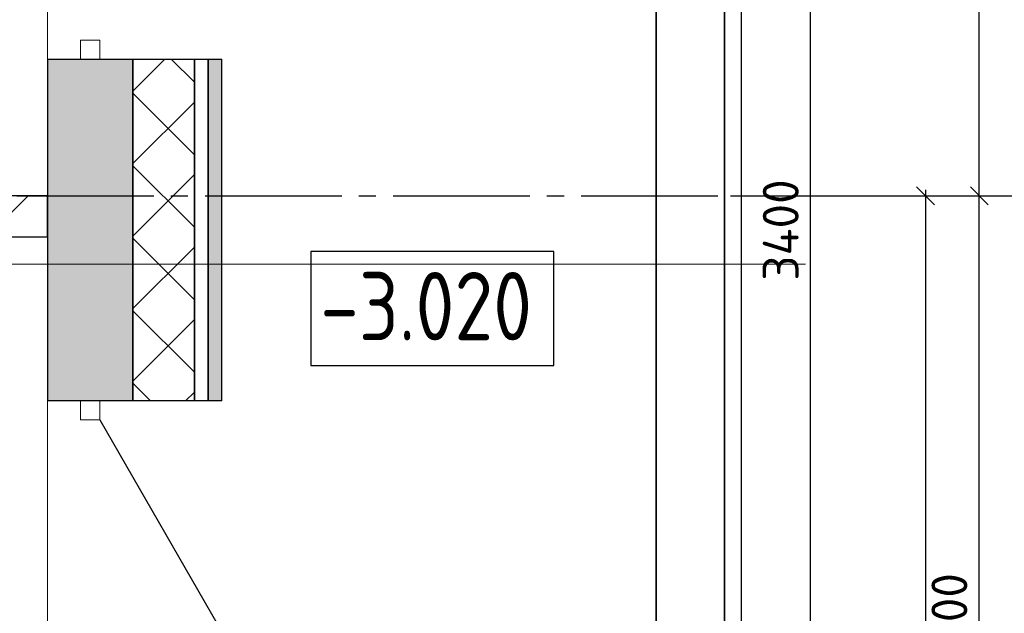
# Model space of a CAD drawing. Header units: millimetres. Extents: x 125896 to 2572636, y -120305 to 130347.
# Tile 250 of 256: x 385665 to 391424, y 54555 to 58029. Entities that reach past the tile are written whole.
import ezdxf

# ---------------------------------------------------------------- set-up
doc = ezdxf.new("R2010")
doc.units = ezdxf.units.MM
for name, pattern in [('______5', [1100, 800, -100, 100, -100]), ('CENTER', [2, 1.25, -0.25, 0.25, -0.25]), ('CENTER2', [28.575, 19.05, -3.175, 3.175, -3.175])]:
    doc.linetypes.add(name, pattern=pattern)
for name, color, linetype, lineweight in [('Standard', 7, 'Continuous', 25), ('Навесной фасад', 7, 'Continuous', 25), ('ОСИ', 7, 'CENTER', 15), ('Стена_ кирп. кладка не несущ', 7, 'Continuous', 35), ('Столовая Двери и окна', 7, 'Continuous', 15), ('Текст_ общее', 7, 'Continuous', 25)]:
    doc.layers.add(name, color=color, linetype=linetype, lineweight=lineweight)
doc.layers.add('Стена_ бетон несущ.', color=7, linetype='Continuous', lineweight=70, true_color=0xb4b496)
doc.styles.add('Century Gothic', font='isocpeur.ttf')
doc.styles.get("Standard").update_dxf_attribs({"font": 'isocpeur.ttf'})
doc.dimstyles.new('Осевые', dxfattribs={"dimscale": 0.7, "dimtxt": 450, "dimasz": 400, "dimexe": 100, "dimexo": 100, "dimgap": 100, "dimtad": 1, "dimdec": 0, "dimzin": 0, "dimdsep": 46, "dimtxsty": 'Standard', "dimblk": 'OBLIQUE', "dimcen": 9, "dimdle": 100, "dimazin": 0, "dimtm": 1e-09, "dimtfac": 1, "dimtdec": 0, "dimtofl": 0, "dimtmove": 0, "dimatfit": 3, "dimfxl": 1, "dimtolj": 1, "dimtzin": 0, "dimarcsym": 0})

# ---------------------------------------------------------------- blocks, each defined once
blk = doc.blocks.new('дверь1_2_$F2', base_point=(0, -54.575))
at = {"layer": 'Standard', "color": 7, "linetype": 'Continuous', "lineweight": 13, "transparency": 33554687}
for p, q in [((1000, 1.425), (944, 1.425)), ((944, 1.425), (944, -54.575)), ((1000, -54.575), (1000, 1.425)), ((944, -54.575), (1000, -54.575))]:
    blk.add_line(p, q, dxfattribs=at)
blk = doc.blocks.new('дверь1_4_$F1', base_point=(0, -54.125))
at = {"layer": 'Standard', "color": 7, "linetype": 'Continuous', "lineweight": 13, "transparency": 33554687}
for p, q in [((56, 1.875), (0, 1.875)), ((0, 1.875), (0, -54.125)), ((56, -54.125), (56, 1.875)), ((0, -54.125), (56, -54.125))]:
    blk.add_line(p, q, dxfattribs=at)
blk = doc.blocks.new('_OBLIQUE')
at = {"color": 0, "linetype": 'ByBlock'}
blk.add_line((-0.5, -0.5), (0.5, 0.5), dxfattribs=at)
blk = doc.blocks.new('*D745')
at = {"layer": 'Defpoints', "color": 0, "linetype": 'ByBlock', "lineweight": 20, "ltscale": 13, "transparency": 16777216}
for p in [(390488.2, 56998.3), (391278.1, 56998.3), (390488.2, 51998.3)]:
    blk.add_point(p, dxfattribs=at)
at = {"layer": 'ОСИ', "color": 0, "linetype": 'ByBlock', "lineweight": -2, "ltscale": 13, "transparency": 16777216}
for p, q in [((391278.1, 51963.3), (391278.1, 57033.3)), ((390523.2, 56998.3), (391313.1, 56998.3)), ((390523.2, 51998.3), (391313.1, 51998.3))]:
    blk.add_line(p, q, dxfattribs=at)
at = {"layer": 'ОСИ', "color": 0, "linetype": 'ByBlock', "lineweight": -2, "ltscale": 13, "transparency": 16777216, "xscale": 105, "yscale": 105, "zscale": 105}
for p, rotation in [((391278.1, 56998.3), 90), ((391278.1, 51998.3), 270)]:
    blk.add_blockref('_OBLIQUE', p, dxfattribs=dict(at, rotation=rotation))
at = {"layer": 'ОСИ', "color": 0, "linetype": 'ByBlock', "lineweight": 25, "ltscale": 13, "transparency": 16777216, "insert": (391103.1, 54498.3), "char_height": 210, "attachment_point": 5, "rotation": 90}
blk.add_mtext('\\A1;2500', dxfattribs=at)
blk = doc.blocks.new('*D746')
at = {"layer": 'Defpoints', "color": 0, "linetype": 'ByBlock', "lineweight": 20, "ltscale": 13, "transparency": 16777216}
for p in [(390488.2, 60598.3), (391278.1, 60598.3), (390353.4, 56998.3)]:
    blk.add_point(p, dxfattribs=at)
at = {"layer": 'ОСИ', "color": 0, "linetype": 'ByBlock', "lineweight": -2, "ltscale": 13, "transparency": 16777216}
for p, q in [((390523.2, 60598.3), (391313.1, 60598.3)), ((391278.1, 56963.3), (391278.1, 60633.3)), ((390388.4, 56998.3), (391313.1, 56998.3))]:
    blk.add_line(p, q, dxfattribs=at)
at = {"layer": 'ОСИ', "color": 0, "linetype": 'ByBlock', "lineweight": -2, "ltscale": 13, "transparency": 16777216, "xscale": 105, "yscale": 105, "zscale": 105}
for p, rotation in [((391278.1, 60598.3), 90), ((391278.1, 56998.3), 270)]:
    blk.add_blockref('_OBLIQUE', p, dxfattribs=dict(at, rotation=rotation))
at = {"layer": 'ОСИ', "color": 0, "linetype": 'ByBlock', "lineweight": 25, "ltscale": 13, "transparency": 16777216, "insert": (391103.1, 58798.3), "char_height": 210, "attachment_point": 5, "rotation": 90}
blk.add_mtext('\\A1;1800', dxfattribs=at)
blk = doc.blocks.new('*D764')
at = {"layer": 'Defpoints', "color": 0, "linetype": 'ByBlock', "lineweight": 20, "ltscale": 13, "transparency": 16777216}
for p in [(389787.3, 56998.3), (389787.3, 43598.3), (390963.3, 43598.3)]:
    blk.add_point(p, dxfattribs=at)
at = {"layer": 'ОСИ', "color": 0, "linetype": 'ByBlock', "lineweight": -2, "ltscale": 13, "transparency": 16777216}
for p, q in [((390963.3, 57033.3), (390963.3, 43563.3)), ((389822.3, 56998.3), (390998.3, 56998.3)), ((389822.3, 43598.3), (390998.3, 43598.3))]:
    blk.add_line(p, q, dxfattribs=at)
at = {"layer": 'ОСИ', "color": 0, "linetype": 'ByBlock', "lineweight": -2, "ltscale": 13, "transparency": 16777216, "xscale": 105, "yscale": 105, "zscale": 105}
for p, rotation in [((390963.3, 56998.3), 90), ((390963.3, 43598.3), 270)]:
    blk.add_blockref('_OBLIQUE', p, dxfattribs=dict(at, rotation=rotation))
at = {"layer": 'ОСИ', "color": 0, "linetype": 'ByBlock', "lineweight": 25, "ltscale": 13, "transparency": 16777216, "insert": (390788.3, 50298.3), "char_height": 210, "attachment_point": 5, "rotation": 90}
blk.add_mtext('\\A1;6700', dxfattribs=at)
blk = doc.blocks.new('*D753')
at = {"layer": 'Defpoints', "color": 0, "linetype": 'ByBlock', "lineweight": 20, "ltscale": 13, "transparency": 16777216}
for p in [(388688.9, 60198.3, -5480), (390291.5, 60198.3), (388718.9, 53398)]:
    blk.add_point(p, dxfattribs=at)
at = {"layer": 'ОСИ', "color": 0, "linetype": 'ByBlock', "lineweight": -2, "ltscale": 13, "transparency": 16777216}
for p, q in [((388723.9, 60198.3), (390326.5, 60198.3)), ((390291.5, 53363), (390291.5, 60233.3)), ((388753.9, 53398), (390326.5, 53398))]:
    blk.add_line(p, q, dxfattribs=at)
at = {"layer": 'ОСИ', "color": 0, "linetype": 'ByBlock', "lineweight": -2, "ltscale": 13, "transparency": 16777216, "xscale": 105, "yscale": 105, "zscale": 105}
for p, rotation in [((390291.5, 60198.3), 90), ((390291.5, 53398), 270)]:
    blk.add_blockref('_OBLIQUE', p, dxfattribs=dict(at, rotation=rotation))
at = {"layer": 'ОСИ', "color": 0, "linetype": 'ByBlock', "lineweight": 25, "ltscale": 13, "transparency": 16777216, "insert": (390116.5, 56798.2), "char_height": 210, "attachment_point": 5, "rotation": 90}
blk.add_mtext('\\A1;3400', dxfattribs=at)

msp = doc.modelspace()

# ---------------------------------------------------------------- hatches: boundary and pattern name
at = {"layer": 'Навесной фасад', "linetype": 'Continuous', "lineweight": 25, "true_color": 0x939598, "transparency": 33554687}
h = msp.add_hatch(dxfattribs=at)
h.set_pattern_fill('__________6', color=252, scale=200, style=0, pattern_type=2)
h.set_pattern_definition([(45, (282800.26, 82212.12), (-212.132, 212.132), []), (135, (282800.26, 82212.12), (-212.132, -212.132), [])])
h.paths.add_polyline_path([(386687.3, 55798.3), (386687.3, 57798.3), (386327.3, 57798.3), (386327.3, 55798.3)], flags=0)
msp.add_hatch(color=252, dxfattribs=at).paths.add_polyline_path([(386847.3, 55798.3), (386847.3, 57798.3), (386767.3, 57798.3), (386767.3, 55798.3)])
at = {"layer": 'Стена_ бетон несущ.', "linetype": 'Continuous', "lineweight": 25, "true_color": 0x939598, "transparency": 33554687}
msp.add_hatch(color=252, dxfattribs=at).paths.add_polyline_path([(386327.3, 55798.3), (386327.3, 57798.3), (385827.3, 57798.3), (385827.3, 55798.3)])
at = {"layer": 'Стена_ кирп. кладка не несущ', "linetype": 'Continuous', "lineweight": 25, "true_color": 0x939598, "transparency": 33554687}
h = msp.add_hatch(dxfattribs=at)
h.set_pattern_fill('__________301', color=252, scale=200, style=0, pattern_type=2)
h.set_pattern_definition([(45, (282800.26, 82212.1), (-424.264, 424.264), []), (45, (282588.1, 82424.25), (-424.264, 424.264), [])])
h.paths.add_polyline_path([(385827.3, 56998.3), (383499.9, 56998.3), (383499.9, 56758.3), (385827.3, 56758.3)])

# ---------------------------------------------------------------- linework, layer by layer
at = {"layer": 'Навесной фасад', "color": 252, "linetype": 'Continuous', "lineweight": 25, "true_color": 0x939598, "transparency": 33554687}
for p, q in [((386327.3, 57798.3), (386687.3, 57798.3)), ((386327.3, 57798.3), (386327.3, 55798.3)), ((386687.3, 57798.3), (386767.3, 57798.3)), ((386687.3, 55798.3), (386687.3, 57798.3)), ((386687.3, 57798.3), (386687.3, 55798.3)), ((386767.3, 57798.3), (386847.3, 57798.3)), ((386767.3, 55798.3), (386767.3, 57798.3)), ((386767.3, 57798.3), (386767.3, 55798.3)), ((386847.3, 55798.3), (386847.3, 57798.3)), ((386687.3, 55798.3), (386327.3, 55798.3)), ((386767.3, 55798.3), (386687.3, 55798.3)), ((386847.3, 55798.3), (386767.3, 55798.3))]:
    msp.add_line(p, q, dxfattribs=at)
at = {"layer": 'ОСИ', "color": 16, "linetype": 'CENTER2', "lineweight": 15, "ltscale": 0.2, "transparency": 33554687}
for p, q in [((385827.3, 64339.3), (385827.3, 39191.1)), ((390261, 56598.3), (382345.4, 56598.3))]:
    msp.add_line(p, q, dxfattribs=at)
at = {"layer": 'ОСИ', "color": 16, "linetype": '______5', "lineweight": 25, "transparency": 33554687}
msp.add_line((383449.3, 56998.3), (391733.7, 56998.3), dxfattribs=at)
at = {"layer": 'Стена_ бетон несущ.', "color": 7, "linetype": 'Continuous', "lineweight": 35, "transparency": 33554687}
for p, q in [((389387.3, 60198.3), (389387.3, 43998.3)), ((389787.3, 43598.3), (389787.3, 60198.3))]:
    msp.add_line(p, q, dxfattribs=at)
at = {"layer": 'Стена_ бетон несущ.', "color": 252, "linetype": 'Continuous', "lineweight": 25, "true_color": 0x939598, "transparency": 33554687}
for p, q in [((385827.3, 57798.3), (386327.3, 57798.3)), ((385827.3, 57798.3), (385827.3, 56998.3)), ((386327.3, 55798.3), (386327.3, 57798.3)), ((385827.3, 56998.3), (385827.3, 56758.3)), ((385827.3, 56758.3), (385827.3, 55798.3)), ((386327.3, 55798.3), (385827.3, 55798.3)), ((386133.3, 55686.3), (387121.3, 53975))]:
    msp.add_line(p, q, dxfattribs=at)
at = {"layer": 'Стена_ кирп. кладка не несущ', "color": 252, "linetype": 'Continuous', "lineweight": 25, "true_color": 0x939598, "transparency": 33554687}
for p, q in [((385827.3, 56998.3), (383499.9, 56998.3)), ((385827.3, 56758.3), (385827.3, 56998.3)), ((383499.9, 56758.3), (385827.3, 56758.3))]:
    msp.add_line(p, q, dxfattribs=at)
at = {"layer": 'Столовая Двери и окна', "color": 5, "lineweight": 30, "elevation": -720}
msp.add_lwpolyline([(386827.3, 42034), (386827.3, 43498.3), (389887.3, 43498.3), (389887.3, 60698.3), (386827.3, 60698.3), (386827.3, 63768.8), (386827.3, 63768.8)], dxfattribs=at)
at = {"layer": 'Столовая Двери и окна', "color": 18, "lineweight": 30, "true_color": 0x000000}
msp.add_lwpolyline([(386327.3, 43598.3), (389787.3, 43598.3), (389787.3, 60598.3), (386327.3, 60598.3), (386327.3, 60198.3), (389387.3, 60198.3), (389387.3, 43998.3), (386327.3, 43998.3), (386327.3, 43598.3)], dxfattribs=at)
at = {"layer": 'Текст_ общее', "color": 18, "linetype": 'Continuous', "lineweight": 25, "true_color": 0x000000, "transparency": 33554687}
msp.add_lwpolyline([(387367.3, 56005.8), (388789.7, 56005.8), (388789.7, 56672.5), (387367.3, 56672.5), (387367.3, 56005.8)], dxfattribs=at)

# ---------------------------------------------------------------- block references
at = {"layer": 'Стена_ бетон несущ.', "color": 252, "linetype": 'Continuous', "lineweight": 25, "true_color": 0x939598, "transparency": 33554687, "xscale": -2, "yscale": 2, "zscale": 2, "rotation": 90}
for name, p in [('дверь1_2_$F2', (386133.3, 59798.3)), ('дверь1_4_$F1', (386133.3, 55798.3))]:
    msp.add_blockref(name, p, dxfattribs=at)

# ---------------------------------------------------------------- texts
at = {"layer": 'Текст_ общее', "color": 18, "linetype": 'Continuous', "lineweight": 25, "true_color": 0x000000, "transparency": 33554687, "insert": (387422.8, 56152.5), "char_height": 400, "width": 1478.138, "attachment_point": 7, "style": 'Century Gothic'}
msp.add_mtext('\\W0.83;-3.020', dxfattribs=at)

# ---------------------------------------------------------------- dimensions: what is measured, and where the dimension line sits
at = {"layer": 'ОСИ', "linetype": 'ByBlock', "lineweight": 25, "ltscale": 13}
for base, p1, p2, angle, picture, middle in [((391278.1, 60598.3), (390353.4, 56998.3), (390488.2, 60598.3), 90, '*D746', (391103.1, 58798.3)), ((390291.5, 60198.3, 5480), (388718.9, 53398, 5480), (388688.9, 60198.3), 270, '*D753', (390116.5, 56798.2, 5480)), ((390963.3, 43598.3), (389787.3, 56998.3), (389787.3, 43598.3), 270, '*D764', (390788.3, 50298.3)), ((391278.1, 56998.3), (390488.2, 51998.3), (390488.2, 56998.3), 90, '*D745', (391103.1, 54498.3))]:
    dim = msp.add_linear_dim(base=base, p1=p1, p2=p2, angle=angle, dimstyle='Осевые', override={"dimtxt": 300, "dimasz": 150, "dimexe": 50, "dimexo": 50, "dimlfac": 0.5, "dimdle": 50, "dimtmove": 1}, dxfattribs=at)
    dim.commit()
    dim.dimension.update_dxf_attribs({"geometry": picture, "text_midpoint": middle})

doc.saveas('drawing.dxf')
